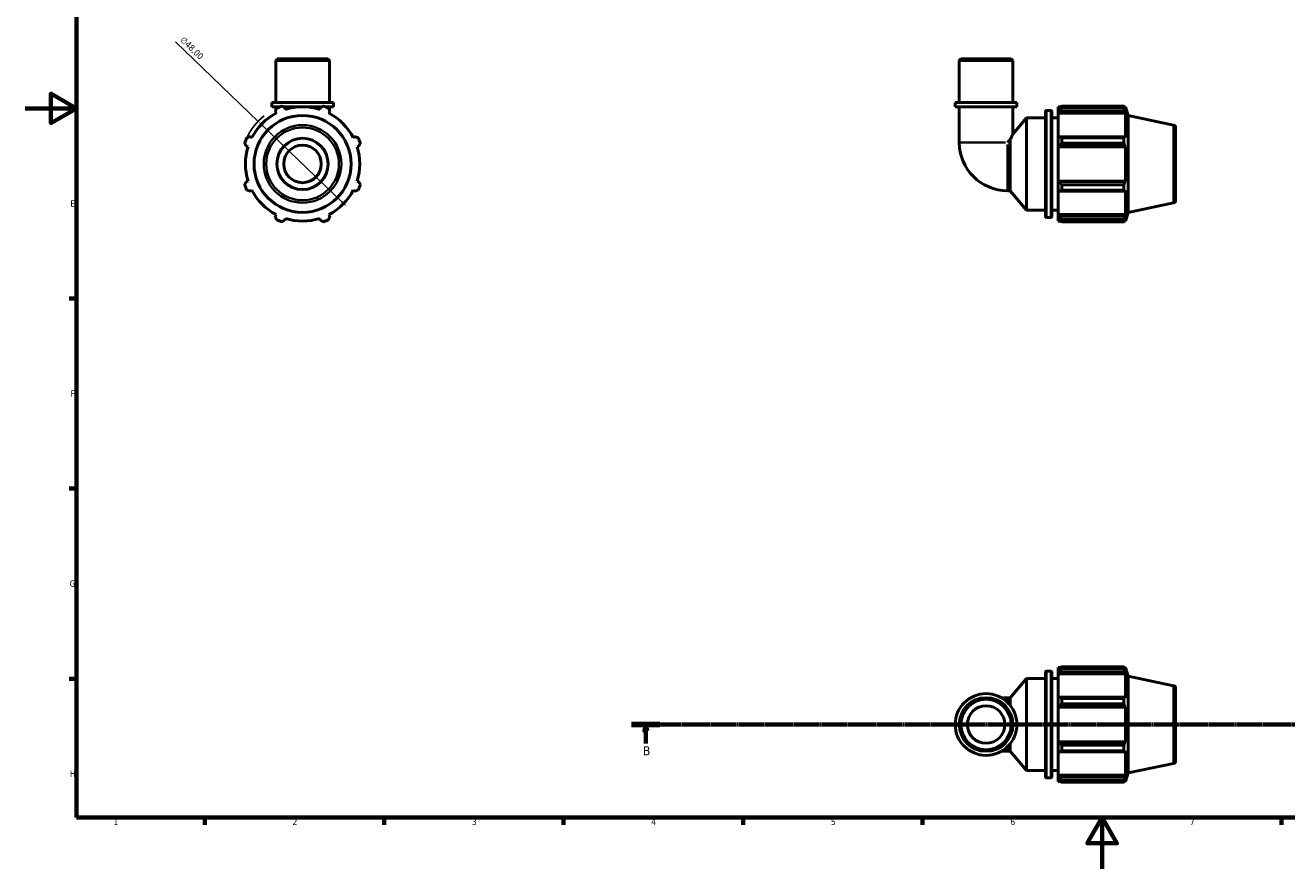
# Model space of a CAD drawing. Header units: millimetres. Extents: x 0 to 931, y 0 to 900.
# Tile 1 of 5: x 0 to 493, y 0 to 329. Entities that reach past the tile are written whole.
import ezdxf

# ---------------------------------------------------------------- set-up
doc = ezdxf.new("R2010")
doc.units = ezdxf.units.MM
doc.linetypes.add('CHAIN', pattern=[0.7087, 0.4724, -0.0591, 0.1181, -0.0591])
for name, color, linetype, lineweight in [('Border (ISO)', 7, 'Continuous', 70), ('Dimension (ISO)', 7, 'Continuous', 25), ('Section Line (ISO)', 7, 'CHAIN', 70), ('Visible (ISO)', 7, 'Continuous', 50), ('Visible Narrow (ISO)', 7, 'Continuous', 35)]:
    doc.layers.add(name, color=color, linetype=linetype, lineweight=lineweight)
doc.styles.add('Label Text (ISO)', font='tahoma.ttf')
doc.styles.add('Note Text (ISO)', font='tahoma.ttf')
doc.dimstyles.new('Default (ISO)', dxfattribs={"dimtxt": 2.5, "dimasz": 2.5, "dimexe": 3.175, "dimexo": 0, "dimgap": 0.762, "dimtad": 1, "dimrnd": 1e-08, "dimzin": 0, "dimtxsty": 'Note Text (ISO)', "dimcen": 0.09, "dimdle": 10, "dimclrd": 256, "dimclre": 256, "dimclrt": 232, "dimazin": 0, "dimtfac": 1.40208, "dimtmove": 0, "dimatfit": 3, "dimfxl": 1, "dimtolj": 1, "dimtzin": 0, "dimlwd": -1, "dimlwe": -1, "dimarcsym": 0})

# ---------------------------------------------------------------- blocks, each defined once
blk = doc.blocks.new('Borders Default Border')
at = {"layer": 'Border (ISO)'}
for p, q in [((20, 222.75), (17.1, 222.75)), ((20, 148.5), (17.1, 148.5)), ((20, 74.25), (17.1, 74.25)), ((70.08, 20), (70.08, 17.1)), ((140.17, 20), (140.17, 17.1)), ((210.25, 20), (210.25, 17.1)), ((280.33, 20), (280.33, 17.1)), ((350.42, 20), (350.42, 17.1)), ((490.58, 20), (490.58, 17.1))]:
    blk.add_line(p, q, dxfattribs=at)
at = {"layer": 'Border (ISO)', "flags": 128}
for points in [[(20, 20), (20, 574), (821, 574), (821, 20), (20, 20)], [(0, 297), (20, 297), (10, 302.77), (10, 291.23), (20, 297)], [(420.5, 0), (420.5, 20), (414.73, 10), (426.27, 10), (420.5, 20)]]:
    blk.add_lwpolyline(points, dxfattribs=at)
at = {"layer": 'Border (ISO)', "color": 232, "true_color": 0xca0064, "char_height": 2.5, "attachment_point": 7, "style": 'Note Text (ISO)'}
for s, insert in [('E', (17.64, 258.63)), ('F', (17.7, 184.38)), ('G', (17.31, 110.08)), ('H', (17.44, 35.88)), ('1', (34.48, 17.1)), ('2', (104.37, 17.1)), ('3', (174.43, 17.05)), ('4', (244.42, 17.1)), ('5', (314.64, 17.05)), ('6', (384.66, 17.05)), ('7', (454.77, 17.1))]:
    blk.add_mtext(s, dxfattribs=dict(at, insert=insert))
blk = doc.blocks.new('2dTransSection0')
at = {"layer": 'Section Line (ISO)', "linetype": 'CHAIN'}
blk.add_line((236.79, 56.35), (647.59, 56.35), dxfattribs=at)
at = {"layer": 'Section Line (ISO)', "linetype": 'Continuous', "lineweight": 140}
for p, q in [((236.79, 56.35), (247.84, 56.35)), ((636.54, 56.35), (647.59, 56.35))]:
    blk.add_line(p, q, dxfattribs=at)
at = {"layer": 'Section Line (ISO)', "linetype": 'Continuous'}
for p, q in [((242.31, 56.35), (241.81, 53.85)), ((242.31, 53.85), (242.31, 56.35)), ((242.81, 53.85), (242.31, 56.35)), ((642.06, 56.35), (641.56, 53.85)), ((642.06, 53.85), (642.06, 56.35)), ((642.56, 53.85), (642.06, 56.35)), ((241.81, 53.85), (242.81, 53.85)), ((242.31, 48.9), (242.31, 53.85)), ((641.56, 53.85), (642.56, 53.85)), ((642.06, 48.9), (642.06, 53.85))]:
    blk.add_line(p, q, dxfattribs=at)
at = {"layer": 'Section Line (ISO)', "linetype": 'Continuous', "flags": 128}
for points in [[(242.81, 53.85), (242.31, 56.35), (241.81, 53.85), (242.81, 53.85)], [(642.56, 53.85), (642.06, 56.35), (641.56, 53.85), (642.56, 53.85)]]:
    blk.add_lwpolyline(points, dxfattribs=at)
at = {"layer": 'Section Line (ISO)'}
for points in [[(242.81, 53.85), (242.31, 56.35), (241.81, 53.85), (242.81, 53.85)], [(642.56, 53.85), (642.06, 56.35), (641.56, 53.85), (642.56, 53.85)]]:
    blk.add_solid(points, dxfattribs=at)
at = {"layer": 'Section Line (ISO)', "char_height": 3.5, "attachment_point": 7, "style": 'Label Text (ISO)'}
for insert in [(241.25, 44.35), (641, 44.35)]:
    blk.add_mtext('B', dxfattribs=dict(at, insert=insert))
blk = doc.blocks.new('*D12')
at = {"layer": 'Defpoints', "color": 0, "transparency": 16777216}
for p in [(90.98, 291.94), (125.59, 258.68)]:
    blk.add_point(p, dxfattribs=at)
at = {"layer": 'Dimension (ISO)', "transparency": 16777216}
for p, q in [((90.98, 291.94), (58.69, 322.97)), ((123.78, 260.41), (92.78, 290.21))]:
    blk.add_line(p, q, dxfattribs=at)
blk.add_arc((108.28, 275.31), 24, 128.5565, 154.792, dxfattribs=at)
for points in [[(93.07, 290.51), (92.49, 289.91), (90.98, 291.94)], [(124.07, 260.71), (123.49, 260.11), (125.59, 258.68)]]:
    blk.add_solid(points, dxfattribs=at)
at = {"layer": 'Dimension (ISO)', "color": 232, "true_color": 0xca0064, "transparency": 16777216, "insert": (62, 325.31), "char_height": 2.5, "attachment_point": 1, "rotation": 316.1362, "style": 'Note Text (ISO)'}
blk.add_mtext('\\A1;∅48,00', dxfattribs=at)

msp = doc.modelspace()

# ---------------------------------------------------------------- linework, layer by layer
at = {"layer": 'Visible (ISO)'}
for p, q in [((98.4326, 316.3081), (97.8039, 315.6794)), ((118.7589, 315.6794), (97.8039, 315.6794)), ((97.8039, 299.3081), (97.8039, 315.6794)), ((98.4326, 316.3081), (118.1303, 316.3081)), ((118.1303, 316.3081), (118.7589, 315.6794)), ((118.7589, 299.3081), (118.7589, 315.6794)), ((365.346, 316.3081), (364.7173, 315.6794)), ((385.6723, 315.6794), (364.7173, 315.6794)), ((364.7173, 299.3081), (364.7173, 315.6794)), ((365.346, 316.3081), (385.0437, 316.3081)), ((385.0437, 316.3081), (385.6723, 315.6794)), ((385.6723, 299.3081), (385.6723, 315.6794)), ((120.3305, 299.3081), (96.2323, 299.3081)), ((96.2323, 297.6081), (96.2323, 299.3081)), ((99.4095, 297.6081), (96.2323, 297.6081)), ((97.6427, 295.7448), (97.9752, 295.1062)), ((97.8039, 297.6081), (97.8039, 296.2388)), ((107.3367, 297.6081), (100.7106, 297.6081)), ((101.5697, 296.595), (101.3531, 297.2817)), ((115.8522, 297.6081), (109.2261, 297.6081)), ((115.2097, 297.2817), (114.9932, 296.595)), ((120.3305, 297.6081), (117.1533, 297.6081)), ((118.5876, 295.1062), (118.9201, 295.7448)), ((118.7589, 297.6081), (118.7589, 296.2388)), ((120.3305, 297.6081), (120.3305, 299.3081)), ((387.2439, 299.3081), (363.1457, 299.3081)), ((363.1457, 297.6081), (363.1457, 299.3081)), ((387.2439, 297.6081), (363.1457, 297.6081)), ((364.7173, 297.6081), (364.7173, 283.6901)), ((385.6723, 297.6081), (385.6723, 286.9809)), ((387.2439, 297.6081), (387.2439, 299.3081)), ((398.3815, 254.8281), (398.3815, 295.7881)), ((398.7815, 296.1881), (400.4481, 296.1881)), ((400.8481, 295.7881), (400.8481, 254.8281)), ((403.3148, 297.6281), (403.3148, 296.8239)), ((403.3148, 297.6281), (404.3365, 297.6281)), ((403.7948, 297.2817), (403.3148, 296.8239)), ((403.3148, 295.3191), (403.3148, 296.8239)), ((403.3148, 295.3191), (403.7948, 295.7448)), ((403.7948, 295.7448), (429.3601, 295.7448)), ((404.7548, 297.8904), (404.7548, 297.0225)), ((404.7548, 297.8904), (429.0482, 297.8904)), ((429.0482, 297.0225), (404.7548, 297.0225)), ((429.0482, 297.0225), (429.0482, 297.8904)), ((429.1841, 297.6281), (429.5941, 297.6281)), ((429.5941, 296.595), (429.3601, 297.2817)), ((429.3601, 295.7448), (429.5941, 295.1062)), ((430.6948, 294.2404), (429.5941, 297.6281)), ((429.5941, 296.595), (429.5941, 297.6281)), ((97.8039, 295.4352), (97.8039, 295.0161)), ((118.7589, 295.4352), (118.7589, 295.0161)), ((385.6723, 286.9809), (390.9815, 293.3081)), ((390.9815, 257.3081), (390.9815, 293.3081)), ((390.9815, 293.3081), (398.3815, 293.3081)), ((400.8481, 293.3081), (403.3148, 293.3081)), ((403.3148, 295.1062), (403.3148, 295.3191)), ((403.3148, 295.1062), (403.3148, 285.7251)), ((403.3148, 295.1062), (429.5941, 295.1062)), ((429.5941, 285.6143), (429.5941, 295.1062)), ((430.6948, 256.3758), (430.6948, 294.2404)), ((448.4027, 290.4764), (430.6948, 294.2404)), ((88.4833, 285.6143), (87.8447, 285.9468)), ((128.7181, 285.9468), (128.0795, 285.6143)), ((403.7948, 285.9468), (403.3148, 285.7251)), ((403.3148, 282.092), (403.3148, 285.7251)), ((429.3601, 285.9468), (403.7948, 285.9468)), ((429.5941, 285.6143), (429.3601, 285.9468)), ((449.1948, 289.4983), (449.1948, 261.1179)), ((86.3078, 282.2363), (86.9944, 282.0198)), ((129.5684, 282.0198), (130.255, 282.2363)), ((384.6693, 284.7826), (383.5768, 283.6901)), ((384.6693, 264.8306), (384.6693, 284.7826)), ((403.3148, 282.092), (403.7948, 282.2363)), ((403.3148, 282.0198), (403.3148, 282.092)), ((403.3148, 282.0198), (403.3148, 268.5963)), ((403.3148, 282.0198), (429.5941, 282.0198)), ((403.7948, 282.2363), (429.3601, 282.2363)), ((404.7548, 285.5298), (404.7548, 283.4346)), ((404.7548, 285.5298), (429.0482, 285.5298)), ((429.0482, 283.4346), (404.7548, 283.4346)), ((429.0482, 283.4346), (429.0482, 285.5298)), ((429.3601, 282.2363), (429.5941, 282.0198)), ((429.5941, 268.5963), (429.5941, 282.0198)), ((86.9944, 268.5963), (86.3078, 268.3798)), ((130.255, 268.3798), (129.5684, 268.5963)), ((403.3148, 268.5242), (403.3148, 268.5963)), ((403.3148, 268.5963), (429.5941, 268.5963)), ((403.7948, 268.3798), (403.3148, 268.5242)), ((403.3148, 264.891), (403.3148, 268.5242)), ((429.3601, 268.3798), (403.7948, 268.3798)), ((404.7548, 267.1815), (404.7548, 265.0863)), ((404.7548, 267.1815), (429.0482, 267.1815)), ((429.0482, 265.0863), (429.0482, 267.1815)), ((429.5941, 268.5963), (429.3601, 268.3798)), ((87.8447, 264.6694), (88.4833, 265.0019)), ((128.0795, 265.0019), (128.7181, 264.6694)), ((383.5768, 264.8306), (384.6693, 264.8306)), ((384.6693, 264.8306), (390.9815, 257.3081)), ((403.3148, 264.891), (403.7948, 264.6694)), ((403.3148, 264.891), (403.3148, 255.51)), ((403.7948, 264.6694), (429.3601, 264.6694)), ((429.0482, 265.0863), (404.7548, 265.0863)), ((429.3601, 264.6694), (429.5941, 265.0019)), ((429.5941, 255.51), (429.5941, 265.0019)), ((390.9815, 257.3081), (398.3815, 257.3081)), ((400.8481, 257.3081), (403.3148, 257.3081)), ((430.6948, 256.3758), (429.5941, 252.9881)), ((448.4027, 260.1397), (430.6948, 256.3758)), ((97.9752, 255.51), (97.6427, 254.8714)), ((101.3531, 253.3344), (101.5697, 254.0211)), ((114.9932, 254.0211), (115.2097, 253.3344)), ((118.9201, 254.8714), (118.5876, 255.51)), ((398.7815, 254.4281), (400.4481, 254.4281)), ((403.3148, 255.2971), (403.3148, 255.51)), ((403.3148, 255.51), (429.5941, 255.51)), ((403.3148, 253.7922), (403.3148, 255.2971)), ((403.7948, 254.8714), (403.3148, 255.2971)), ((403.3148, 253.7922), (403.7948, 253.3344)), ((403.3148, 253.7922), (403.3148, 252.9881)), ((403.3148, 252.9881), (404.3365, 252.9881)), ((429.3601, 254.8714), (403.7948, 254.8714)), ((404.7548, 253.5937), (404.7548, 252.7258)), ((404.7548, 253.5937), (429.0482, 253.5937)), ((429.0482, 252.7258), (404.7548, 252.7258)), ((429.0482, 252.7258), (429.0482, 253.5937)), ((429.1841, 252.9881), (429.5941, 252.9881)), ((429.5941, 255.51), (429.3601, 254.8714)), ((429.3601, 253.3344), (429.5941, 254.0211)), ((429.5941, 252.9881), (429.5941, 254.0211)), ((404.7548, 78.9319), (404.7548, 78.0641)), ((404.7548, 78.9319), (429.0482, 78.9319)), ((429.0482, 78.0641), (429.0482, 78.9319)), ((384.6693, 66.8271), (390.9815, 74.3496)), ((390.9815, 38.3496), (390.9815, 74.3496)), ((390.9815, 74.3496), (398.3815, 74.3496)), ((398.3815, 35.8696), (398.3815, 76.8296)), ((398.7815, 77.2296), (400.4481, 77.2296)), ((400.8481, 76.8296), (400.8481, 35.8696)), ((400.8481, 74.3496), (403.3148, 74.3496)), ((403.3148, 78.6696), (403.3148, 77.8655)), ((403.3148, 78.6696), (404.3365, 78.6696)), ((403.7948, 78.3233), (403.3148, 77.8655)), ((403.3148, 76.3606), (403.3148, 77.8655)), ((403.3148, 76.3606), (403.7948, 76.7864)), ((403.3148, 76.1477), (403.3148, 76.3606)), ((403.3148, 76.1477), (403.3148, 66.7667)), ((403.3148, 76.1477), (429.5941, 76.1477)), ((403.7948, 76.7864), (429.3601, 76.7864)), ((429.0482, 78.0641), (404.7548, 78.0641)), ((429.1841, 78.6696), (429.5941, 78.6696)), ((429.5941, 77.6366), (429.3601, 78.3233)), ((429.3601, 76.7864), (429.5941, 76.1477)), ((430.6948, 75.2819), (429.5941, 78.6696)), ((429.5941, 77.6366), (429.5941, 78.6696)), ((429.5941, 66.6559), (429.5941, 76.1477)), ((430.6948, 37.4173), (430.6948, 75.2819)), ((448.4027, 71.518), (430.6948, 75.2819)), ((449.1948, 70.5399), (449.1948, 42.1594)), ((383.5768, 66.8271), (381.1449, 66.8271)), ((383.5768, 66.8271), (384.6693, 66.8271)), ((384.6693, 63.7937), (384.6693, 66.8271)), ((403.7948, 66.9883), (403.3148, 66.7667)), ((403.3148, 63.1336), (403.3148, 66.7667)), ((429.3601, 66.9883), (403.7948, 66.9883)), ((404.7548, 66.5714), (404.7548, 64.4762)), ((404.7548, 66.5714), (429.0482, 66.5714)), ((429.0482, 64.4762), (404.7548, 64.4762)), ((429.0482, 64.4762), (429.0482, 66.5714)), ((429.5941, 66.6559), (429.3601, 66.9883)), ((403.3148, 63.1336), (403.7948, 63.2779)), ((403.3148, 63.0614), (403.3148, 63.1336)), ((403.3148, 63.0614), (403.3148, 49.6379)), ((403.3148, 63.0614), (429.5941, 63.0614)), ((403.7948, 63.2779), (429.3601, 63.2779)), ((429.3601, 63.2779), (429.5941, 63.0614)), ((429.5941, 49.6379), (429.5941, 63.0614)), ((403.3148, 49.5657), (403.3148, 49.6379)), ((403.3148, 49.6379), (429.5941, 49.6379)), ((403.3148, 45.9326), (403.3148, 49.5657)), ((403.7948, 49.4214), (403.3148, 49.5657)), ((429.3601, 49.4214), (403.7948, 49.4214)), ((429.5941, 49.6379), (429.3601, 49.4214)), ((381.1449, 45.8721), (383.5768, 45.8721)), ((383.5768, 45.8721), (384.6693, 45.8721)), ((384.6693, 45.8721), (384.6693, 48.9055)), ((384.6693, 45.8721), (390.9815, 38.3496)), ((403.3148, 45.9326), (403.3148, 36.5516)), ((403.3148, 45.9326), (403.7948, 45.7109)), ((403.7948, 45.7109), (429.3601, 45.7109)), ((404.7548, 48.2231), (404.7548, 46.1279)), ((404.7548, 48.2231), (429.0482, 48.2231)), ((429.0482, 46.1279), (404.7548, 46.1279)), ((429.0482, 46.1279), (429.0482, 48.2231)), ((429.3601, 45.7109), (429.5941, 46.0434)), ((429.5941, 36.5516), (429.5941, 46.0434)), ((448.4027, 41.1813), (430.6948, 37.4173)), ((390.9815, 38.3496), (398.3815, 38.3496)), ((398.7815, 35.4696), (400.4481, 35.4696)), ((400.8481, 38.3496), (403.3148, 38.3496)), ((403.3148, 36.3387), (403.3148, 36.5516)), ((403.3148, 36.5516), (429.5941, 36.5516)), ((403.3148, 34.8338), (403.3148, 36.3387)), ((403.7948, 35.9129), (403.3148, 36.3387)), ((403.3148, 34.8338), (403.3148, 34.0296)), ((403.3148, 34.8338), (403.7948, 34.376)), ((429.3601, 35.9129), (403.7948, 35.9129)), ((404.7548, 34.6352), (404.7548, 33.7674)), ((404.7548, 34.6352), (429.0482, 34.6352)), ((429.0482, 33.7674), (429.0482, 34.6352)), ((429.5941, 36.5516), (429.3601, 35.9129)), ((429.3601, 34.376), (429.5941, 35.0627)), ((430.6948, 37.4173), (429.5941, 34.0296)), ((429.5941, 34.0296), (429.5941, 35.0627)), ((403.3148, 34.0296), (404.3365, 34.0296)), ((429.0482, 33.7674), (404.7548, 33.7674)), ((429.1841, 34.0296), (429.5941, 34.0296))]:
    msp.add_line(p, q, dxfattribs=at)
for centre, radius in [((108.2814, 275.3081), 18.9323), ((108.2814, 275.3081), 10), ((108.2814, 275.3081), 7.3342), ((375.1948, 56.3496), 12.0491), ((375.1948, 56.3496), 10.4775), ((375.1948, 56.3496), 9.8489), ((375.1948, 56.3496), 7.3342)]:
    msp.add_circle(centre, radius, dxfattribs=at)
for centre, radius, start, end in [((108.2814, 275.3081), 24, 109.791984, 115.208016), ((108.2814, 275.3081), 22.32, 72.5, 107.5), ((108.2814, 275.3081), 24, 64.791984, 70.208016), ((398.7815, 295.7881), 0.4, 90, 180), ((400.4481, 295.7881), 0.4, 0, 90), ((108.2814, 275.3081), 22.32, 117.5, 152.5), ((108.2814, 275.3081), 22.32, 27.5, 62.5), ((448.1948, 289.4983), 1, 0, 78), ((108.2814, 275.3081), 24, 154.791984, 160.208016), ((108.2814, 275.3081), 22.32, 162.5, 197.5), ((108.2814, 275.3081), 22.32, 342.5, 17.5), ((108.2814, 275.3081), 24, 19.791984, 25.208016), ((383.5768, 283.6901), 18.8595, 180, 270), ((108.2814, 275.3081), 24, 199.791984, 205.208016), ((108.2814, 275.3081), 24, 334.791984, 340.208016), ((108.2814, 275.3081), 22.32, 207.5, 242.5), ((108.2814, 275.3081), 22.32, 297.5, 332.5), ((448.1948, 261.1179), 1, 282, 0), ((108.2814, 275.3081), 24, 244.791984, 250.208016), ((108.2814, 275.3081), 22.32, 252.5, 287.5), ((108.2814, 275.3081), 24, 289.791984, 295.208016), ((398.7815, 254.8281), 0.4, 180, 270), ((400.4481, 254.8281), 0.4, 270, 0), ((398.7815, 76.8296), 0.4, 90, 180), ((400.4481, 76.8296), 0.4, 0, 90), ((448.1948, 70.5399), 1, 0, 78), ((448.1948, 42.1594), 1, 282, 0), ((398.7815, 35.8696), 0.4, 180, 270), ((400.4481, 35.8696), 0.4, 270, 0)]:
    msp.add_arc(centre, radius, start, end, dxfattribs=at)
for points, weights in [([(97.6427, 295.7448), (97.8469, 296.3706), (98.0597, 297.0225)], [1.00464572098, 1.00272952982, 1]), ([(100.1549, 297.8904), (100.7662, 297.5798), (101.3531, 297.2817)], [1, 1.00272952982, 1.00464572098]), ([(115.2097, 297.2817), (115.7966, 297.5798), (116.408, 297.8904)], [1.00464572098, 1.00272952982, 1]), ([(118.5032, 297.0225), (118.7159, 296.3706), (118.9201, 295.7448)], [1, 1.00272952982, 1.00464572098]), ([(404.7548, 297.8904), (404.2556, 297.5798), (403.7948, 297.2817)], [1.01790131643, 1.01264870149, 1.00660080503]), ([(403.7948, 295.7448), (404.2556, 296.3706), (404.7548, 297.0225)], [1.00660080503, 1.01264870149, 1.01790131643]), ([(429.0482, 297.8904), (429.2104, 297.5798), (429.3601, 297.2817)], [1, 1.00272952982, 1.00464572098]), ([(429.3601, 295.7448), (429.2104, 296.3706), (429.0482, 297.0225)], [1.00464572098, 1.00272952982, 1]), ([(86.567, 285.5298), (87.2189, 285.7426), (87.8447, 285.9468)], [1, 1.00272952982, 1.00464572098]), ([(128.7181, 285.9468), (129.3439, 285.7426), (129.9958, 285.5298)], [1.00464572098, 1.00272952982, 1]), ([(404.7548, 285.5298), (404.2556, 285.7426), (403.7948, 285.9468)], [1.01790131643, 1.01264870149, 1.00660080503]), ([(429.0482, 285.5298), (429.2104, 285.7426), (429.3601, 285.9468)], [1, 1.00272952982, 1.00464572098]), ([(86.3078, 282.2363), (86.0097, 282.8233), (85.6991, 283.4346)], [1.00464572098, 1.00272952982, 1]), ([(130.8637, 283.4346), (130.5532, 282.8233), (130.255, 282.2363)], [1, 1.00272952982, 1.00464572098]), ([(403.7948, 282.2363), (404.2556, 282.8233), (404.7548, 283.4346)], [1.00660080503, 1.01264870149, 1.01790131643]), ([(429.3601, 282.2363), (429.2104, 282.8233), (429.0482, 283.4346)], [1.00464572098, 1.00272952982, 1]), ([(85.6991, 267.1815), (86.0097, 267.7929), (86.3078, 268.3798)], [1, 1.00272952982, 1.00464572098]), ([(130.255, 268.3798), (130.5532, 267.7929), (130.8637, 267.1815)], [1.00464572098, 1.00272952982, 1]), ([(404.7548, 267.1815), (404.2556, 267.7929), (403.7948, 268.3798)], [1.01790131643, 1.01264870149, 1.00660080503]), ([(429.0482, 267.1815), (429.2104, 267.7929), (429.3601, 268.3798)], [1, 1.00272952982, 1.00464572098]), ([(87.8447, 264.6694), (87.2189, 264.8736), (86.567, 265.0863)], [1.00464572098, 1.00272952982, 1]), ([(129.9958, 265.0863), (129.3439, 264.8736), (128.7181, 264.6694)], [1, 1.00272952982, 1.00464572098]), ([(403.7948, 264.6694), (404.2556, 264.8736), (404.7548, 265.0863)], [1.00660080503, 1.01264870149, 1.01790131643]), ([(429.3601, 264.6694), (429.2104, 264.8736), (429.0482, 265.0863)], [1.00464572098, 1.00272952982, 1]), ([(98.0597, 253.5937), (97.8469, 254.2455), (97.6427, 254.8714)], [1, 1.00272952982, 1.00464572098]), ([(101.3531, 253.3344), (100.7662, 253.0363), (100.1549, 252.7258)], [1.00464572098, 1.00272952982, 1]), ([(116.408, 252.7258), (115.7966, 253.0363), (115.2097, 253.3344)], [1, 1.00272952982, 1.00464572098]), ([(118.9201, 254.8714), (118.7159, 254.2455), (118.5032, 253.5937)], [1.00464572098, 1.00272952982, 1]), ([(404.7548, 253.5937), (404.2556, 254.2455), (403.7948, 254.8714)], [1.01790131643, 1.01264870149, 1.00660080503]), ([(403.7948, 253.3344), (404.2556, 253.0363), (404.7548, 252.7258)], [1.00660080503, 1.01264870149, 1.01790131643]), ([(429.0482, 253.5937), (429.2104, 254.2455), (429.3601, 254.8714)], [1, 1.00272952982, 1.00464572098]), ([(429.3601, 253.3344), (429.2104, 253.0363), (429.0482, 252.7258)], [1.00464572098, 1.00272952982, 1]), ([(404.7548, 78.9319), (404.2556, 78.6214), (403.7948, 78.3233)], [1.01790131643, 1.01264870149, 1.00660080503]), ([(429.0482, 78.9319), (429.2104, 78.6214), (429.3601, 78.3233)], [1, 1.00272952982, 1.00464572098]), ([(403.7948, 76.7864), (404.2556, 77.4122), (404.7548, 78.0641)], [1.00660080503, 1.01264870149, 1.01790131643]), ([(429.3601, 76.7864), (429.2104, 77.4122), (429.0482, 78.0641)], [1.00464572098, 1.00272952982, 1]), ([(404.7548, 66.5714), (404.2556, 66.7841), (403.7948, 66.9883)], [1.01790131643, 1.01264870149, 1.00660080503]), ([(403.7948, 63.2779), (404.2556, 63.8648), (404.7548, 64.4762)], [1.00660080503, 1.01264870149, 1.01790131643]), ([(429.0482, 66.5714), (429.2104, 66.7841), (429.3601, 66.9883)], [1, 1.00272952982, 1.00464572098]), ([(429.3601, 63.2779), (429.2104, 63.8648), (429.0482, 64.4762)], [1.00464572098, 1.00272952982, 1]), ([(404.7548, 48.2231), (404.2556, 48.8345), (403.7948, 49.4214)], [1.01790131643, 1.01264870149, 1.00660080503]), ([(429.0482, 48.2231), (429.2104, 48.8345), (429.3601, 49.4214)], [1, 1.00272952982, 1.00464572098]), ([(403.7948, 45.7109), (404.2556, 45.9152), (404.7548, 46.1279)], [1.00660080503, 1.01264870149, 1.01790131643]), ([(429.3601, 45.7109), (429.2104, 45.9152), (429.0482, 46.1279)], [1.00464572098, 1.00272952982, 1]), ([(404.7548, 34.6352), (404.2556, 35.2871), (403.7948, 35.9129)], [1.01790131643, 1.01264870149, 1.00660080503]), ([(429.0482, 34.6352), (429.2104, 35.2871), (429.3601, 35.9129)], [1, 1.00272952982, 1.00464572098]), ([(403.7948, 34.376), (404.2556, 34.0779), (404.7548, 33.7674)], [1.00660080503, 1.01264870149, 1.01790131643]), ([(429.3601, 34.376), (429.2104, 34.0779), (429.0482, 33.7674)], [1.00464572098, 1.00272952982, 1])]:
    msp.add_rational_spline(points, weights, degree=2, dxfattribs=at)
msp.add_open_spline([(384.6693, 284.7826), (384.8215, 285.1353), (384.9645, 285.4559), (385.2494, 286.0841), (385.4035, 286.4139), (385.6158, 286.8636), (385.6723, 286.9809), (385.6723, 286.9809)], degree=3, knots=[3.99355448, 3.99355448, 3.99355448, 3.99355448, 4.133360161, 4.133360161, 4.314483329, 4.314483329, 4.495606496, 4.495606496, 4.495606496, 4.495606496], dxfattribs=at)
at = {"layer": 'Visible Narrow (ISO)'}
for p, q in [((398.7815, 295.931), (398.7815, 254.6852)), ((400.4481, 254.6852), (400.4481, 295.931)), ((448.4027, 260.3265), (448.4027, 290.2897)), ((364.7989, 283.6901), (382.7283, 283.6901)), ((383.5768, 264.9122), (383.5768, 282.8416)), ((398.7815, 76.9726), (398.7815, 35.7267)), ((400.4481, 35.7267), (400.4481, 76.9726)), ((448.4027, 41.368), (448.4027, 71.3313)), ((383.5768, 65.1783), (383.5768, 66.8224)), ((383.5768, 45.8768), (383.5768, 47.521))]:
    msp.add_line(p, q, dxfattribs=at)
for radius in [15.1684, 14.1902]:
    msp.add_circle((108.2814, 275.3081), radius, dxfattribs=at)

# ---------------------------------------------------------------- block references
msp.add_blockref('Borders Default Border', (0, 0))
at = {"layer": 'Section Line (ISO)'}
msp.add_blockref('2dTransSection0', (0, 0), dxfattribs=at)

# ---------------------------------------------------------------- dimensions: what is measured, and where the dimension line sits
at = {"layer": 'Dimension (ISO)'}
dim = msp.add_diameter_dim_2p(p1=(125.5852, 258.6774), p2=(90.9777, 291.9388), dimstyle='Default (ISO)', override={"dimdec": 2, "dimlfac": 1, "dimtp": 0, "dimtm": 0, "dimtdec": 2, "dimatfit": 2}, dxfattribs=at)
dim.commit()
dim.dimension.update_dxf_attribs({"geometry": '*D12', "text_midpoint": (63.202, 318.6341), "dimtype": 163})

doc.saveas('drawing.dxf')
